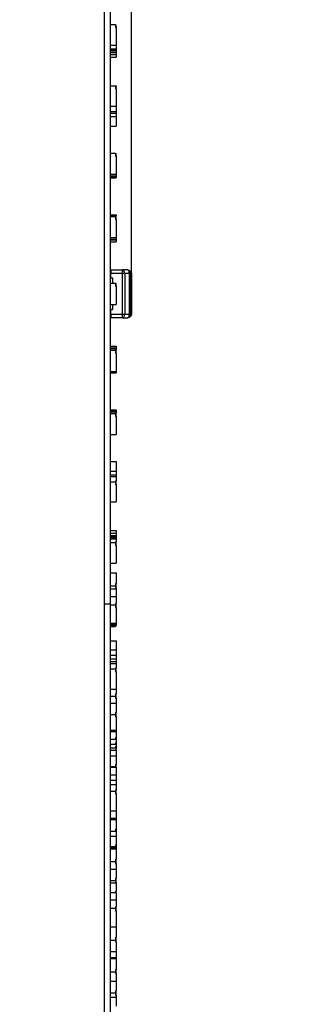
# Model space of a CAD drawing. Header units: millimetres. Extents: x 7 to 819, y 6 to 587.
# Tile 12 of 13: x 650 to 697, y 208 to 370. Entities that reach past the tile are written whole.
import ezdxf
from ezdxf.enums import TextEntityAlignment as Align

# ---------------------------------------------------------------- set-up
doc = ezdxf.new("R2010")
doc.units = ezdxf.units.MM
doc.layers.add('Default', color=7, linetype='Continuous')
doc.layers.add('RDLED_440MM_5000', color=7, linetype='Continuous')
doc.styles.add('SEACAD_Arial', font='arial.ttf')
doc.dimstyles.new('ISO', dxfattribs={"dimtxt": 7, "dimasz": 7, "dimexe": 3.5, "dimexo": 0, "dimgap": 1.75, "dimtad": 1, "dimtxsty": 'SEACAD_Arial', "dimblk1": '_SE_FILLED', "dimblk2": '_SE_FILLED', "dimsah": 1, "dimcen": 3.5, "dimadec": 0, "dimazin": 0, "dimtfac": 0.5, "dimtdec": 3, "dimtmove": 0, "dimatfit": 3, "dimfxl": 1, "dimarcsym": 0})

# ---------------------------------------------------------------- blocks, each defined once
blk = doc.blocks.new('SE1')
at = {"layer": 'RDLED_440MM_5000', "color": 7, "linetype": 'Continuous'}
for p, q in [((664.33, 273.58), (664.33, 375.64)), ((665.33, 273.58), (665.33, 375.64)), ((665.33, 368.95), (666.13, 368.95)), ((666.13, 368.95), (666.13, 368.46)), ((666.13, 368.85), (666.23, 368.85)), ((666.13, 368.46), (666.23, 368.46)), ((666.23, 368.46), (666.23, 368.85)), ((666.23, 368.46), (666.23, 365.53)), ((665.33, 365.53), (666.23, 365.53)), ((665.33, 364.95), (666.23, 364.95)), ((665.33, 364.81), (666.23, 364.81)), ((665.33, 364.62), (666.23, 364.62)), ((666.23, 365.53), (666.23, 364.95)), ((666.23, 364.95), (666.23, 364.81)), ((666.23, 364.81), (666.23, 364.62)), ((666.23, 364.62), (666.23, 364.36)), ((665.33, 364.36), (666.23, 364.36)), ((665.33, 364), (666.23, 364)), ((665.33, 363.57), (666.23, 363.57)), ((666.23, 364.36), (666.23, 364)), ((666.23, 364), (666.23, 363.57)), ((665.33, 358.84), (666.13, 358.84)), ((666.13, 358.84), (666.23, 358.84)), ((666.13, 358.84), (666.13, 358.37)), ((666.13, 358.69), (666.23, 358.69)), ((666.13, 358.37), (666.23, 358.37)), ((666.23, 358.84), (666.23, 358.69)), ((666.23, 358.37), (666.23, 358.69)), ((666.23, 358.37), (666.23, 355.52)), ((665.33, 355.52), (666.23, 355.52)), ((666.23, 355.52), (666.23, 354.65)), ((665.33, 354.65), (666.23, 354.65)), ((665.33, 354.37), (666.23, 354.37)), ((665.33, 353.79), (666.23, 353.79)), ((666.23, 354.65), (666.23, 354.37)), ((666.23, 354.37), (666.23, 353.79)), ((666.23, 353.79), (666.23, 352.22)), ((665.33, 352.22), (666.23, 352.22)), ((665.33, 347.78), (666.13, 347.78)), ((666.13, 347.78), (666.13, 347.28)), ((666.13, 347.73), (666.23, 347.73)), ((666.13, 347.28), (666.23, 347.28)), ((666.23, 347.28), (666.23, 347.73)), ((666.23, 347.28), (666.23, 344.3)), ((665.33, 344.3), (666.23, 344.3)), ((665.33, 344.01), (666.23, 344.01)), ((665.33, 343.96), (666.23, 343.96)), ((665.33, 343.9), (666.23, 343.9)), ((665.33, 343.82), (666.23, 343.82)), ((665.33, 343.71), (666.23, 343.71)), ((666.23, 344.3), (666.23, 344.01)), ((666.23, 344.01), (666.23, 343.96)), ((666.23, 343.96), (666.23, 343.9)), ((666.23, 343.9), (666.23, 343.82)), ((666.23, 343.82), (666.23, 343.71)), ((665.33, 337.63), (666.13, 337.63)), ((665.33, 337.58), (666.13, 337.58)), ((665.33, 337.48), (666.13, 337.48)), ((665.33, 337.41), (666.13, 337.41)), ((665.33, 337.37), (666.13, 337.37)), ((666.13, 337.63), (666.13, 337.58)), ((666.13, 337.62), (666.23, 337.62)), ((666.13, 337.58), (666.13, 337.48)), ((666.13, 337.48), (666.13, 337.41)), ((666.13, 337.45), (666.23, 337.45)), ((666.13, 337.41), (666.13, 337.37)), ((666.13, 337.39), (666.23, 337.39)), ((666.13, 337.37), (666.13, 336.87)), ((666.13, 337.35), (666.23, 337.35)), ((666.13, 337.31), (666.23, 337.31)), ((666.23, 337.62), (666.23, 337.45)), ((666.23, 337.39), (666.23, 337.45)), ((666.23, 337.35), (666.23, 337.39)), ((666.23, 337.31), (666.23, 337.35)), ((666.23, 336.87), (666.23, 337.31)), ((666.13, 336.87), (666.23, 336.87)), ((666.23, 336.87), (666.23, 333.89)), ((665.33, 333.89), (666.23, 333.89)), ((666.23, 333.89), (666.23, 333.59)), ((665.33, 333.59), (666.23, 333.59)), ((665.33, 333.58), (666.23, 333.58)), ((665.33, 333.55), (666.23, 333.55)), ((665.33, 333.48), (666.23, 333.48)), ((665.33, 333.19), (666.23, 333.19)), ((666.23, 333.59), (666.23, 333.58)), ((666.23, 333.58), (666.23, 333.55)), ((666.23, 333.55), (666.23, 333.48)), ((666.23, 333.48), (666.23, 333.19)), ((665.37, 327.81), (665.33, 327.81)), ((665.38, 327.81), (665.37, 327.81)), ((665.37, 327.81), (665.38, 327.81)), ((665.38, 328.56), (667.29, 328.54)), ((665.38, 328.56), (665.38, 327.96)), ((665.38, 327.13), (665.38, 327.96)), ((667.1, 327.96), (665.38, 327.96)), ((667.1, 327.94), (667.1, 327.96)), ((667.1, 327.94), (667.29, 327.94)), ((668.09, 328.54), (667.29, 328.54)), ((667.67, 327.94), (667.29, 327.94)), ((667.29, 321.28), (667.29, 327.94)), ((668.41, 327.94), (667.67, 327.94)), ((667.67, 327.94), (667.67, 321.28)), ((668.12, 328.53), (668.11, 328.53)), ((668.48, 327.94), (668.41, 327.94)), ((668.41, 321.28), (668.41, 327.94)), ((668.48, 327.94), (668.48, 328.27)), ((668.48, 327.94), (668.48, 321.28)), ((668.68, 321.12), (668.68, 328.1)), ((668.74, 328.15), (668.74, 328.15)), ((668.78, 328.02), (668.78, 321.19)), ((665.33, 327.08), (665.43, 327.18)), ((665.33, 326.36), (666.13, 326.36)), ((665.43, 327.18), (665.48, 327.23)), ((665.63, 327.18), (665.43, 327.18)), ((665.48, 327.23), (665.63, 327.23)), ((665.63, 327.18), (665.63, 327.23)), ((665.63, 327.18), (665.63, 326.36)), ((666.13, 326.36), (666.13, 325.86)), ((666.13, 326.36), (666.23, 326.36)), ((666.13, 325.86), (666.23, 325.86)), ((666.23, 325.86), (666.23, 326.36)), ((666.23, 325.86), (666.23, 322.86)), ((665.33, 322.86), (666.23, 322.86)), ((665.63, 322.86), (665.63, 322.03)), ((665.43, 322.03), (665.33, 322.13)), ((665.33, 321.41), (665.37, 321.41)), ((665.38, 321.41), (665.37, 321.41)), ((665.38, 321.41), (665.37, 321.41)), ((665.38, 321.26), (665.38, 322.08)), ((665.38, 321.26), (667.1, 321.26)), ((665.38, 321.26), (665.38, 320.66)), ((665.48, 321.98), (665.43, 322.03)), ((665.43, 322.03), (665.63, 322.03)), ((665.63, 321.98), (665.48, 321.98)), ((665.63, 321.98), (665.63, 322.03)), ((667.29, 321.28), (667.1, 321.27)), ((667.1, 321.26), (667.1, 321.27)), ((667.29, 321.28), (667.67, 321.28)), ((667.67, 321.28), (668.41, 321.28)), ((668.41, 321.28), (668.48, 321.28)), ((668.48, 320.95), (668.48, 321.28)), ((667.29, 320.68), (665.38, 320.66)), ((667.29, 320.68), (668.09, 320.68)), ((668.11, 320.69), (668.12, 320.69)), ((665.33, 316.02), (666.23, 316.02)), ((666.23, 316.02), (666.23, 315.74)), ((665.33, 315.74), (666.23, 315.74)), ((665.33, 315.67), (666.23, 315.67)), ((665.33, 315.64), (666.23, 315.64)), ((665.33, 315.63), (666.23, 315.63)), ((665.33, 315.33), (666.13, 315.33)), ((666.13, 315.38), (666.13, 315.33)), ((666.13, 315.38), (666.23, 315.38)), ((666.13, 315.33), (666.13, 314.84)), ((666.13, 314.84), (666.23, 314.84)), ((666.23, 315.74), (666.23, 315.67)), ((666.23, 315.67), (666.23, 315.64)), ((666.23, 315.64), (666.23, 315.63)), ((666.23, 315.63), (666.23, 315.38)), ((666.23, 314.84), (666.23, 315.38)), ((666.23, 314.84), (666.23, 311.85)), ((665.33, 311.85), (666.23, 311.85)), ((665.33, 311.81), (666.23, 311.81)), ((665.33, 311.74), (666.23, 311.74)), ((665.33, 311.63), (666.23, 311.63)), ((665.33, 311.59), (666.23, 311.59)), ((666.23, 311.85), (666.23, 311.81)), ((666.23, 311.81), (666.23, 311.74)), ((666.23, 311.74), (666.23, 311.63)), ((666.23, 311.63), (666.23, 311.59)), ((665.33, 305.51), (666.23, 305.51)), ((665.33, 305.4), (666.23, 305.4)), ((665.33, 305.32), (666.23, 305.32)), ((665.33, 305.26), (666.23, 305.26)), ((665.33, 305.21), (666.23, 305.21)), ((665.33, 304.92), (666.13, 304.92)), ((666.13, 304.97), (666.13, 304.92)), ((666.13, 304.97), (666.23, 304.97)), ((666.13, 304.92), (666.13, 304.42)), ((666.23, 305.51), (666.23, 305.4)), ((666.23, 305.4), (666.23, 305.32)), ((666.23, 305.32), (666.23, 305.26)), ((666.23, 305.26), (666.23, 305.21)), ((666.23, 305.21), (666.23, 304.97)), ((666.23, 304.42), (666.23, 304.97)), ((666.13, 304.42), (666.23, 304.42)), ((666.23, 304.42), (666.23, 301.44)), ((665.33, 301.44), (666.23, 301.44)), ((665.33, 297), (666.23, 297)), ((666.23, 297), (666.23, 295.42)), ((665.33, 295.42), (666.23, 295.42)), ((666.23, 295.42), (666.23, 294.85)), ((665.33, 294.85), (666.23, 294.85)), ((665.33, 294.57), (666.23, 294.57)), ((665.33, 293.7), (666.13, 293.7)), ((666.13, 293.86), (666.13, 293.7)), ((666.13, 293.86), (666.23, 293.86)), ((666.13, 293.7), (666.13, 293.23)), ((666.23, 294.85), (666.23, 294.57)), ((666.23, 294.57), (666.23, 293.86)), ((666.23, 293.23), (666.23, 293.86)), ((666.13, 293.23), (666.23, 293.23)), ((666.23, 293.23), (666.23, 290.37)), ((665.33, 290.37), (666.23, 290.37)), ((665.33, 285.65), (666.23, 285.65)), ((665.33, 285.22), (666.23, 285.22)), ((666.23, 285.65), (666.23, 285.22)), ((666.23, 285.22), (666.23, 284.86)), ((665.33, 284.86), (666.23, 284.86)), ((665.33, 284.6), (666.23, 284.6)), ((665.33, 284.41), (666.23, 284.41)), ((665.33, 284.27), (666.23, 284.27)), ((665.33, 283.69), (666.13, 283.69)), ((666.13, 283.8), (666.13, 283.69)), ((666.13, 283.8), (666.23, 283.8)), ((666.13, 283.69), (666.13, 283.2)), ((666.23, 284.86), (666.23, 284.6)), ((666.23, 284.6), (666.23, 284.41)), ((666.23, 284.41), (666.23, 284.27)), ((666.23, 284.27), (666.23, 283.8)), ((666.23, 283.2), (666.23, 283.8)), ((666.13, 283.2), (666.23, 283.2)), ((666.23, 283.2), (666.23, 280.27)), ((665.33, 280.27), (666.23, 280.27)), ((665.33, 278.7), (666.23, 278.7)), ((666.23, 278.7), (666.23, 276.94)), ((665.33, 276.55), (666.13, 276.55)), ((665.33, 276.08), (666.23, 276.08)), ((666.13, 276.94), (666.13, 276.55)), ((666.13, 276.94), (666.23, 276.94)), ((666.13, 276.55), (666.13, 276.23)), ((666.13, 276.23), (666.23, 276.23)), ((666.23, 276.23), (666.23, 276.94)), ((666.23, 276.23), (666.23, 276.08)), ((666.23, 276.08), (666.23, 274.82)), ((665.33, 274.82), (666.23, 274.82)), ((666.23, 274.82), (666.23, 273.67)), ((664.33, 273.58), (665.33, 273.58)), ((664.33, 110.61), (664.33, 273.58)), ((665.33, 110.61), (665.33, 273.58)), ((665.33, 273.42), (666.13, 273.42)), ((666.13, 273.67), (666.13, 273.42)), ((666.13, 273.67), (666.23, 273.67)), ((666.13, 273.42), (666.13, 272.99)), ((666.13, 272.99), (666.23, 272.99)), ((666.23, 272.99), (666.23, 273.67)), ((666.23, 272.99), (666.23, 270.39)), ((665.33, 270.39), (666.23, 270.39)), ((665.33, 270.26), (666.13, 270.26)), ((665.33, 270.02), (666.13, 270.02)), ((665.33, 269.84), (666.13, 269.84)), ((666.13, 270.39), (666.13, 270.26)), ((666.13, 270.16), (666.13, 270.02)), ((666.13, 270.16), (666.23, 270.16)), ((666.13, 269.97), (666.13, 269.84)), ((666.13, 269.97), (666.23, 269.97)), ((666.23, 270.39), (666.23, 270.16)), ((666.23, 270.16), (666.23, 269.97)), ((665.33, 267.51), (666.23, 267.51)), ((666.23, 267.51), (666.23, 266.05)), ((665.33, 266.05), (666.23, 266.05)), ((666.23, 266.05), (666.23, 265.16)), ((665.33, 265.16), (666.23, 265.16)), ((665.33, 264.54), (666.23, 264.54)), ((666.23, 265.16), (666.23, 264.54)), ((666.23, 264.54), (666.23, 264.09)), ((665.33, 264.09), (666.23, 264.09)), ((665.33, 263.75), (666.23, 263.75)), ((665.33, 262.9), (666.13, 262.9)), ((666.13, 263.05), (666.13, 262.9)), ((666.13, 263.05), (666.23, 263.05)), ((666.13, 262.9), (666.13, 262.42)), ((666.23, 264.09), (666.23, 263.75)), ((666.23, 263.75), (666.23, 263.05)), ((666.23, 262.42), (666.23, 263.05)), ((666.13, 262.42), (666.23, 262.42)), ((666.23, 262.42), (666.23, 259.56)), ((665.33, 259.56), (666.23, 259.56)), ((666.23, 259.56), (666.23, 258.79)), ((665.33, 258.4), (666.13, 258.4)), ((666.13, 258.79), (666.13, 258.4)), ((666.13, 258.79), (666.23, 258.79)), ((666.13, 258.4), (666.13, 258.09)), ((666.13, 258.09), (666.23, 258.09)), ((666.23, 258.09), (666.23, 258.79)), ((666.23, 258.09), (666.23, 257.26)), ((665.33, 257.26), (666.23, 257.26)), ((666.23, 257.26), (666.23, 255.72)), ((665.33, 255.38), (666.13, 255.38)), ((666.13, 255.72), (666.13, 255.38)), ((666.13, 255.72), (666.23, 255.72)), ((666.13, 255.38), (666.13, 255.01)), ((666.13, 255.01), (666.23, 255.01)), ((666.23, 255.01), (666.23, 255.72)), ((666.23, 255.01), (666.23, 252.78)), ((665.33, 252.78), (666.23, 252.78)), ((665.33, 252.6), (666.13, 252.6)), ((665.33, 251.33), (666.13, 251.33)), ((666.13, 252.78), (666.13, 252.6)), ((666.13, 252.7), (666.23, 252.7)), ((666.13, 251.58), (666.13, 251.33)), ((666.13, 251.58), (666.23, 251.58)), ((666.23, 252.78), (666.23, 252.7)), ((666.23, 252.7), (666.23, 251.58)), ((666.23, 251.58), (666.23, 250.7)), ((665.33, 250.49), (666.13, 250.49)), ((665.33, 249.89), (666.13, 249.89)), ((666.13, 250.7), (666.13, 250.49)), ((666.13, 250.7), (666.23, 250.7)), ((666.13, 250.09), (666.13, 249.89)), ((666.13, 250.09), (666.23, 250.09)), ((666.13, 249.63), (666.13, 249.52)), ((666.13, 249.63), (666.23, 249.63)), ((666.23, 250.7), (666.23, 250.09)), ((666.23, 250.09), (666.23, 249.63)), ((665.33, 249.52), (666.23, 249.52)), ((665.33, 248.57), (666.23, 248.57)), ((666.23, 249.52), (666.23, 248.57)), ((666.23, 248.57), (666.23, 247.13)), ((665.33, 246.82), (666.13, 246.82)), ((665.33, 246.72), (666.23, 246.72)), ((666.13, 247.13), (666.13, 246.82)), ((666.13, 247.13), (666.23, 247.13)), ((666.13, 246.82), (666.13, 246.72)), ((666.23, 246.72), (666.23, 247.13)), ((666.23, 246.72), (666.23, 245.46)), ((665.33, 245.46), (666.23, 245.46)), ((666.23, 245.46), (666.23, 244.55)), ((665.33, 244.55), (666.23, 244.55)), ((665.33, 243.88), (666.23, 243.88)), ((666.23, 244.55), (666.23, 243.88)), ((666.23, 243.88), (666.23, 242.96)), ((665.33, 242.76), (666.13, 242.76)), ((666.13, 242.96), (666.13, 242.76)), ((666.13, 242.96), (666.23, 242.96)), ((666.13, 242.76), (666.13, 242.3)), ((666.13, 242.3), (666.23, 242.3)), ((666.23, 242.3), (666.23, 242.96)), ((666.23, 242.3), (666.23, 239.55)), ((665.33, 239.55), (666.23, 239.55)), ((665.33, 238.31), (666.23, 238.31)), ((666.23, 239.55), (666.23, 238.31)), ((666.23, 238.31), (666.23, 238.1)), ((665.33, 238.1), (666.23, 238.1)), ((666.23, 238.1), (666.23, 236.51)), ((665.33, 236.16), (666.13, 236.16)), ((665.33, 235.34), (666.23, 235.34)), ((666.13, 236.51), (666.13, 236.16)), ((666.13, 236.51), (666.23, 236.51)), ((666.23, 236.51), (666.23, 235.34)), ((666.23, 235.34), (666.23, 233.93)), ((665.33, 233.63), (666.13, 233.63)), ((665.33, 233.46), (666.23, 233.46)), ((666.13, 233.93), (666.13, 233.63)), ((666.13, 233.93), (666.23, 233.93)), ((666.23, 233.93), (666.23, 233.46)), ((666.23, 233.46), (666.23, 233.28)), ((665.33, 233.28), (666.23, 233.28)), ((666.23, 233.28), (666.23, 231.56)), ((665.33, 231.18), (666.13, 231.18)), ((666.13, 231.56), (666.13, 231.18)), ((666.13, 231.56), (666.23, 231.56)), ((666.13, 231.18), (666.13, 230.85)), ((666.13, 230.85), (666.23, 230.85)), ((666.23, 230.85), (666.23, 231.56)), ((666.23, 230.85), (666.23, 229.95)), ((665.33, 229.95), (666.23, 229.95)), ((666.23, 229.95), (666.23, 228.42)), ((665.33, 228.08), (666.13, 228.08)), ((665.33, 227.68), (666.23, 227.68)), ((666.13, 228.42), (666.13, 228.08)), ((666.13, 228.42), (666.23, 228.42)), ((666.13, 228.08), (666.13, 227.71)), ((666.13, 227.71), (666.23, 227.71)), ((666.23, 227.71), (666.23, 228.42)), ((666.23, 227.71), (666.23, 227.68)), ((666.23, 227.68), (666.23, 226.31)), ((665.33, 226.06), (666.23, 226.06)), ((666.13, 226.31), (666.13, 226.06)), ((666.13, 226.31), (666.23, 226.31)), ((666.23, 226.06), (666.23, 226.31)), ((666.23, 226.06), (666.23, 224.86)), ((665.33, 224.86), (666.23, 224.86)), ((666.13, 223.73), (666.13, 223.49)), ((666.13, 223.73), (666.23, 223.73)), ((666.23, 224.86), (666.23, 223.73)), ((666.23, 223.05), (666.23, 223.73)), ((665.33, 223.49), (666.13, 223.49)), ((666.13, 223.49), (666.13, 223.05)), ((666.13, 223.05), (666.23, 223.05)), ((666.23, 223.05), (666.23, 220.44)), ((665.33, 220.44), (666.23, 220.44)), ((666.23, 220.44), (666.23, 218.66)), ((665.33, 218.23), (666.13, 218.23)), ((666.13, 218.66), (666.13, 218.23)), ((666.13, 218.66), (666.23, 218.66)), ((666.13, 218.23), (666.13, 217.97)), ((666.13, 217.97), (666.23, 217.97)), ((666.23, 217.97), (666.23, 218.66)), ((666.23, 217.97), (666.23, 216.4)), ((665.33, 216.4), (666.23, 216.4)), ((666.23, 216.4), (666.23, 215.39)), ((665.33, 215.39), (666.23, 215.39)), ((665.33, 215.2), (666.23, 215.2)), ((666.23, 215.39), (666.23, 215.2)), ((666.23, 215.2), (666.23, 213.43)), ((665.33, 213.05), (666.13, 213.05)), ((666.13, 213.43), (666.13, 213.05)), ((666.13, 213.43), (666.23, 213.43)), ((666.13, 213.05), (666.13, 212.73)), ((666.13, 212.73), (666.23, 212.73)), ((666.23, 212.73), (666.23, 213.43)), ((666.23, 212.73), (666.23, 211.5)), ((665.33, 211.5), (666.23, 211.5)), ((666.23, 211.5), (666.23, 209.9)), ((665.33, 209.55), (666.13, 209.55)), ((666.13, 209.9), (666.13, 209.55)), ((666.13, 209.9), (666.23, 209.9)), ((666.13, 209.55), (666.13, 209.19)), ((666.13, 209.19), (666.23, 209.19)), ((666.23, 209.19), (666.23, 209.9)), ((666.23, 209.19), (666.23, 208.86)), ((665.33, 208.86), (666.23, 208.86)), ((666.23, 208.86), (666.23, 207.4))]:
    blk.add_line(p, q, dxfattribs=at)
for centre, radius, start, end in [((667.93, 327.74), 0.806, 58.2743, 78.7569), ((667.88, 327.46), 1.1, 76.0861, 76.8467), ((668.04, 328.17), 0.373, 71.5464, 74.0096), ((667.88, 327.46), 1.1, 63.5591, 75.891), ((666.53, 327.98), 1.88, 358.7673, 13.9784), ((667.88, 327.46), 1.1, 59.2095, 63.6117), ((668.28, 328.27), 0.2, 0, 63.6124), ((667.81, 327.37), 1.21, 46.5874, 60.707), ((668.03, 327.44), 0.919, 45.771, 60.9204), ((667.88, 327.46), 1.1, 46.1446, 48.1187), ((668.53, 328.15), 0.154, 341.8539, 37.917), ((667.89, 327.47), 1.08, 45.2393, 46.0011), ((667.88, 327.45), 1.11, 39.3375, 45.2448), ((668, 327.07), 1.24, 50.6917, 56.7499), ((667.88, 327.46), 1.11, 38.9636, 39.2512), ((668.58, 328.02), 0.201, 33.4128, 38.7905), ((668.59, 328.03), 0.191, 358.8051, 32.8884), ((666.74, 321.21), 1.67, 345.1918, 2.32), ((668.28, 320.95), 0.2, 296.3877, 0.0048), ((667.88, 321.76), 1.1, 297.049, 314.5249), ((668.05, 321.76), 0.897, 298.8899, 314.418), ((668.03, 322.1), 1.18, 303.0671, 309.4522), ((668.09, 320.88), 0.2, 270.4996, 283.1538), ((668.02, 321.17), 0.493, 284.0755, 287.9466), ((667.88, 321.76), 1.1, 284.1162, 296.5017)]:
    blk.add_arc(centre, radius, start, end, dxfattribs=at)
for centre, major_axis, ratio, start_param, end_param in [((667.28, 327.94), (-0.005, -0.6), 0.008726, 1.570872, 3.1416), ((667.28, 327.94), (0.005, 0.6), 0.642773, 4.717324, 6.283185), ((668.28, 328.27), (-0.2, 0), 0.887529, 3.141538, 4.336759), ((667.28, 321.28), (-0.005, 0.6), 0.642773, 3.141571, 4.707452), ((667.28, 321.28), (-0.005, 0.6), 0.008726, 3.141566, 4.712313), ((668.28, 320.95), (0.2, 0), 0.887457, 5.221928, 6.283052)]:
    blk.add_ellipse(centre, major_axis=major_axis, ratio=ratio, start_param=start_param, end_param=end_param, dxfattribs=at)
for points, degree in [([(668.09, 328.54), (668.1, 328.54), (668.12, 328.53), (668.13, 328.53)], 3), ([(668.38, 320.8), (668.37, 320.79), (668.36, 320.79)], 2)]:
    blk.add_open_spline(points, degree=degree, dxfattribs=at)
for points, knots in [([(668.37, 328.44), (668.37, 328.44), (668.37, 328.44), (668.36, 328.44), (668.36, 328.43)], [0, 0, 0, 0, 0.490273, 1, 1, 1, 1]), ([(668.66, 320.98), (668.67, 321), (668.7, 321.02), (668.72, 321.05), (668.74, 321.07), (668.74, 321.08), (668.75, 321.09), (668.76, 321.1), (668.76, 321.1), (668.76, 321.11), (668.77, 321.12), (668.77, 321.13), (668.77, 321.14), (668.78, 321.16), (668.78, 321.18), (668.78, 321.19), (668.78, 321.19)], [0, 0, 0, 0, 0.188451, 0.362896, 0.4716, 0.574224, 0.662184, 0.712472, 0.734087, 0.754415, 0.77454, 0.806818, 0.845098, 0.906964, 0.98086, 1, 1, 1, 1]), ([(668.09, 320.68), (668.1, 320.68), (668.12, 320.69), (668.21, 320.72), (668.3, 320.76), (668.36, 320.79)], [0, 0, 0, 0, 0.238834, 0.466357, 1, 1, 1, 1]), ([(668.36, 320.79), (668.36, 320.79), (668.36, 320.78), (668.36, 320.78), (668.37, 320.77), (668.37, 320.77), (668.37, 320.77)], [0, 0, 0, 0, 0.211713, 0.474031, 0.694983, 1, 1, 1, 1])]:
    blk.add_open_spline(points, degree=3, knots=knots, dxfattribs=at)
for points, weights in [([(668.66, 320.99), (668.66, 320.98), (668.66, 320.98), (668.65, 320.97)], [1.03408438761, 1.04136254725, 1.04980630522, 1.05941566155]), ([(668.68, 321.12), (668.69, 321.07), (668.69, 321.02), (668.66, 320.99)], [1.05939443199, 0.989802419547, 0.981365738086, 1.03408438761])]:
    blk.add_rational_spline(points, weights, degree=3, dxfattribs=at)
blk = doc.blocks.new('DMBLK5')
at = {"layer": 'Default', "linetype": 'Continuous'}
for points in [[(657.33, 559.56), (657.33, 557.22), (664.33, 558.39)], [(675.78, 559.56), (668.78, 558.39), (675.78, 557.22)]]:
    blk.add_hatch(color=7, dxfattribs=at).paths.add_polyline_path(points)
at = {"layer": 'Default', "color": 7, "linetype": 'Continuous'}
for p, q in [((664.33, 375.64), (664.33, 561.89)), ((668.78, 328.02), (668.78, 561.89)), ((696.93, 558.39), (650.33, 558.39))]:
    blk.add_line(p, q, dxfattribs=at)
at = {"layer": 'Default', "color": 7, "linetype": 'Continuous', "style": 'SEACAD_Arial'}
blk.add_text('4,5', height=7, dxfattribs=at).set_placement((680.78, 567.14), align=Align.TOP_LEFT)
blk = doc.blocks.new('_SE_FILLED')
at = {"color": 0}
blk.add_line((0, 0), (-1, 0), dxfattribs=at)
blk.add_solid([(0, 0), (-1, -0.1665), (-1, 0.1665), (0, 0)], dxfattribs=at)

msp = doc.modelspace()

# ---------------------------------------------------------------- block references
at = {"layer": 'Default'}
msp.add_blockref('SE1', (0, 0), dxfattribs=at)

# ---------------------------------------------------------------- dimensions: what is measured, and where the dimension line sits
at = {"layer": 'Default', "color": 7, "linetype": 'Continuous'}
dim = msp.add_linear_dim(base=(664.331689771, 558.389752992), p1=(668.781689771, 328.024998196), p2=(664.331689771, 375.638716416), text='\\A1;<>', dimstyle='ISO', override={"dimdec": 1}, dxfattribs=at)
dim.commit()
dim.dimension.update_dxf_attribs({"geometry": 'DMBLK5', "text_midpoint": (678.330454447, 558.389752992), "dimtype": 160})

doc.saveas('drawing.dxf')
